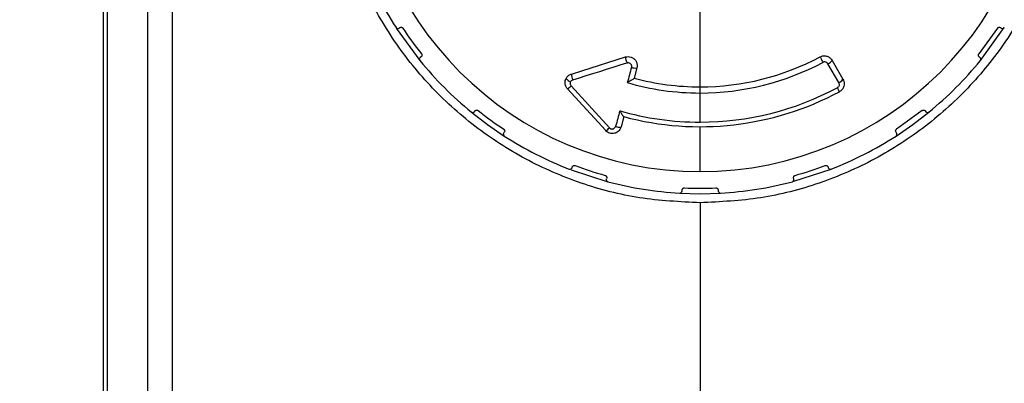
# Model space of a CAD drawing. Header units: millimetres. Extents: x 16 to 683, y 16 to 524.
# Tile 6 of 26: x 127 to 181, y 346 to 366. Entities that reach past the tile are written whole.
import ezdxf

# ---------------------------------------------------------------- set-up
doc = ezdxf.new("R2010")
doc.units = ezdxf.units.MM
doc.header["$LTSCALE"] = 2.5
doc.layers.add('DIMENSIONS', color=140, linetype='Continuous', lineweight=25)
doc.styles.add('SLDTEXTSTYLE0', font='TXT', dxfattribs={"width": 0.7})
doc.dimstyles.new('SLDDIMSTYLE1', dxfattribs={"dimtxt": 5.39502, "dimasz": 8.255, "dimexe": 0, "dimexo": 0.0625, "dimgap": 1.348755, "dimtad": 0, "dimtih": 1, "dimtoh": 1, "dimrnd": 1e-09, "dimzin": 12, "dimdsep": 46, "dimtxsty": 'SLDTEXTSTYLE0', "dimsah": 1, "dimcen": 0.09, "dimadec": 0, "dimazin": 3, "dimtfac": 1, "dimtofl": 0, "dimtmove": 0, "dimatfit": 3, "dimfxl": 0, "dimfrac": 2, "dimtolj": 1, "dimtzin": 12, "dimarcsym": 0})
doc.dimstyles.new('SLDDIMSTYLE2', dxfattribs={"dimtxt": 5.39502, "dimasz": 8.255, "dimexe": 0, "dimexo": 0.0625, "dimgap": 1.348755, "dimtad": 0, "dimtih": 1, "dimtoh": 1, "dimrnd": 1e-09, "dimzin": 4, "dimdsep": 46, "dimtxsty": 'SLDTEXTSTYLE0', "dimsah": 1, "dimcen": 0.09, "dimadec": 0, "dimazin": 1, "dimtfac": 1, "dimtofl": 0, "dimtmove": 0, "dimatfit": 3, "dimfxl": 0, "dimfrac": 2, "dimtolj": 1, "dimtzin": 12, "dimarcsym": 0})

# ---------------------------------------------------------------- blocks, each defined once
blk = doc.blocks.new('_D_1')
at = {"layer": 'DIMENSIONS'}
for p, q in [((126.845, 384.79), (102.56, 384.79)), ((110.497, 384.79), (110.497, 365.808)), ((102.482, 356.026), (100.67, 356.026)), ((100.67, 356.026), (100.67, 347.451)), ((118.513, 356.026), (120.325, 356.026)), ((120.325, 356.026), (120.325, 347.451)), ((100.67, 347.451), (102.482, 347.451)), ((120.325, 347.451), (118.513, 347.451)), ((110.497, 318.19), (110.497, 346.243)), ((126.845, 318.19), (102.56, 318.19))]:
    blk.add_line(p, q, dxfattribs=at)
for points in [[(110.497, 384.79), (109.227, 376.535), (111.767, 376.535)], [(110.497, 318.19), (111.767, 326.445), (109.227, 326.445)]]:
    blk.add_solid(points, dxfattribs=at)
at = {"layer": 'DIMENSIONS', "char_height": 5.2917, "attachment_point": 1, "style": 'SLDTEXTSTYLE0'}
for s, insert in [('66.6', (102.482, 364.055)), ('2.62', (102.482, 354.273))]:
    blk.add_mtext(s, dxfattribs=dict(at, insert=insert))
blk = doc.blocks.new('_D_3')
at = {"layer": 'DIMENSIONS'}
for p, q in [((134.385, 398.49), (76.038, 398.49)), ((83.975, 398.49), (83.975, 365.808)), ((75.959, 356.026), (74.148, 356.026)), ((74.148, 356.026), (74.148, 347.451)), ((91.991, 356.026), (93.803, 356.026)), ((93.803, 356.026), (93.803, 347.451)), ((74.148, 347.451), (75.959, 347.451)), ((93.803, 347.451), (91.991, 347.451)), ((83.975, 304.49), (83.975, 346.243)), ((134.385, 304.49), (76.038, 304.49))]:
    blk.add_line(p, q, dxfattribs=at)
for points in [[(83.975, 398.49), (82.705, 390.235), (85.245, 390.235)], [(83.975, 304.49), (85.245, 312.745), (82.705, 312.745)]]:
    blk.add_solid(points, dxfattribs=at)
at = {"layer": 'DIMENSIONS', "char_height": 5.2917, "attachment_point": 1, "style": 'SLDTEXTSTYLE0'}
for s, insert in [('94.0', (75.959, 364.055)), ('3.70', (75.959, 354.273))]:
    blk.add_mtext(s, dxfattribs=dict(at, insert=insert))

msp = doc.modelspace()

# ---------------------------------------------------------------- linework, layer by layer
for p, q in [((131.56, 379.59), (131.56, 323.39)), ((131.773, 379.714), (131.773, 323.267)), ((134.004, 379.79), (134.004, 323.19)), ((135.365, 379.79), (135.365, 323.19)), ((164.56, 362.39), (164.56, 366.512)), ((147.759, 365.641), (149.065, 363.845)), ((147.915, 365.633), (147.954, 365.661)), ((180.996, 365.63), (179.968, 364.215)), ((180.055, 363.845), (181.375, 365.661)), ((181.167, 365.661), (181.206, 365.633)), ((149.129, 364.043), (149.09, 364.015)), ((172.219, 362.623), (171.617, 363.666)), ((180.03, 364.015), (179.992, 364.043)), ((161.062, 363.434), (160.911, 362.871)), ((172.22, 362.621), (172.219, 362.623)), ((157.223, 362.284), (159.339, 359.974)), ((157.423, 362.445), (159.545, 360.128)), ((164.56, 362.051), (164.56, 362.39)), ((164.56, 360.443), (164.56, 362.051)), ((152.085, 361.02), (152.113, 361.059)), ((176.836, 361.082), (175.421, 360.054)), ((177.008, 361.059), (177.036, 361.02)), ((160.342, 360.746), (160.191, 360.182)), ((153.68, 359.774), (153.703, 359.845)), ((153.731, 359.884), (153.703, 359.845)), ((159.887, 360.212), (159.887, 360.21)), ((160.191, 360.182), (160.189, 360.178)), ((164.56, 357.711), (164.56, 360.19)), ((175.418, 359.845), (175.39, 359.884)), ((157.43, 357.804), (159.457, 357.152)), ((157.476, 357.922), (157.491, 357.968)), ((169.746, 357.174), (171.798, 357.846)), ((171.63, 357.968), (171.645, 357.922)), ((159.372, 357.267), (159.378, 357.304)), ((159.393, 357.35), (159.378, 357.304)), ((169.728, 357.35), (169.722, 357.387)), ((169.743, 357.304), (169.728, 357.35)), ((163.56, 356.642), (163.56, 356.69)), ((165.56, 356.69), (165.56, 356.642)), ((163.439, 356.522), (164.56, 356.49)), ((164.56, 356.49), (165.682, 356.522)), ((164.56, 355.99), (164.56, 344.79))]:
    msp.add_line(p, q)
at = {"flags": 128}
for points in [[(157.441, 363.098), (158.01, 363.278), (160.429, 364.04)], [(157.513, 362.774), (157.887, 362.892), (158.261, 363.01), (158.635, 363.128), (159.01, 363.246), (159.384, 363.364), (159.759, 363.482), (160.134, 363.601), (160.509, 363.719)], [(171.188, 364.045), (171.195, 364.033), (171.206, 364.011), (171.223, 363.98), (171.243, 363.942), (171.267, 363.897), (171.293, 363.848), (171.32, 363.797), (171.348, 363.745)], [(171.856, 363.854), (172.153, 363.34), (172.456, 362.814)], [(160.761, 363.473), (160.732, 363.367), (160.704, 363.261), (160.676, 363.154), (160.647, 363.048), (160.619, 362.942), (160.59, 362.836), (160.562, 362.73), (160.533, 362.623)], [(172.26, 362.123), (172.257, 362.127), (172.251, 362.14), (172.24, 362.159), (172.226, 362.186), (172.208, 362.22), (172.187, 362.258), (172.165, 362.301), (172.14, 362.346)], [(151.915, 360.995), (152.805, 360.31), (153.731, 359.676)], [(160.117, 361.07), (160.088, 360.963), (160.06, 360.855), (160.031, 360.748), (160.002, 360.641), (159.973, 360.534), (159.945, 360.426), (159.916, 360.319), (159.887, 360.212)], [(175.39, 359.676), (176.316, 360.31), (177.205, 360.995)]]:
    msp.add_lwpolyline(points, dxfattribs=at)
for centre, radius, start, end in [((164.56, 376.49), 18.779, 180, 270), ((164.56, 376.49), 18.779, 270, 360), ((164.56, 376.49), 20, 201.2176, 212.7835), ((164.563, 376.492), 19.703, 213.4556, 218.5443), ((164.56, 376.49), 20, 219.2166, 230.7842), ((161.824, 364.217), 1.406, 187.2094, 200.743), ((164.56, 376.49), 14.1, 269.9999, 298.0376), ((164.56, 376.49), 14.44, 269.9999, 298.0377), ((171.403, 364.184), 0.56, 292.4428, 323.9291), ((164.56, 376.49), 20, 309.2163, 320.7828), ((158.45, 363.153), 1.01, 183.0911, 202.0008), ((160.986, 364.028), 0.599, 247.913, 277.2625), ((157.574, 363.171), 0.529, 216.604, 250.0121), ((164.56, 376.491), 14.44, 253.8063, 269.9995), ((164.561, 376.491), 14.101, 255.0002, 269.9994), ((172.024, 363.109), 0.524, 291.9423, 325.7519), ((172.031, 363.106), 0.521, 291.354, 325.3067), ((156.63, 363.224), 1.111, 302.2068, 315.4773), ((164.56, 376.49), 16.3, 254.9861, 298.1867), ((164.56, 376.49), 16.047, 270, 298.1867), ((164.558, 376.488), 19.697, 231.4548, 236.5451), ((164.56, 376.49), 16.047, 253.9253, 270.0001), ((159.017, 360.62), 0.721, 296.4888, 317.06), ((160.084, 360.666), 0.495, 246.5126, 282.386), ((160.087, 360.66), 0.492, 245.9553, 281.9868), ((164.561, 376.491), 20.001, 237.2159, 248.7843), ((164.56, 376.491), 20.001, 291.216, 302.7834), ((164.562, 376.496), 19.706, 249.4563, 254.5442), ((164.563, 376.482), 19.692, 285.4539, 290.5456), ((164.56, 376.489), 19.998, 255.2149, 266.785), ((164.56, 376.491), 20, 273.2155, 284.7842), ((164.56, 376.486), 19.696, 267.4547, 272.5453)]:
    msp.add_arc(centre, radius, start, end)
for points, knots in [([(164.56, 355.99), (163.438, 356.044), (161.205, 356.15), (157.943, 357.002), (154.867, 358.331), (152.045, 360.157), (149.562, 362.41), (147.476, 365.042), (145.847, 367.975), (144.714, 371.137), (144.109, 374.438), (144.048, 377.796), (144.532, 381.119), (145.55, 384.318), (147.072, 387.311), (149.064, 390.008), (151.452, 392.383), (153.329, 393.599), (154.27, 394.209)], [0, 0, 0, 0, 0.062838, 0.125123, 0.187782, 0.250067, 0.31268, 0.374987, 0.437575, 0.499942, 0.562509, 0.624943, 0.687462, 0.749934, 0.812379, 0.874877, 0.937257, 1, 1, 1, 1]), ([(174.851, 394.209), (175.792, 393.599), (177.669, 392.383), (180.057, 390.007), (182.049, 387.311), (183.571, 384.318), (184.588, 381.119), (185.073, 377.797), (185.012, 374.438), (184.407, 371.137), (183.274, 367.975), (181.645, 365.042), (179.558, 362.41), (177.075, 360.157), (174.254, 358.331), (171.178, 357.002), (167.916, 356.15), (165.682, 356.044), (164.56, 355.99)], [0, 0, 0, 0, 0.062747, 0.125123, 0.187623, 0.250062, 0.312526, 0.37505, 0.437478, 0.500052, 0.562425, 0.625014, 0.687328, 0.749938, 0.812221, 0.874879, 0.937162, 1, 1, 1, 1]), ([(147.746, 365.661), (147.746, 365.661), (147.747, 365.659), (147.751, 365.654), (147.769, 365.633), (147.826, 365.598), (147.881, 365.62), (147.915, 365.633)], [0, 0, 0, 0, 0.00713, 0.02839, 0.113178, 0.448671, 1, 1, 1, 1]), ([(147.954, 365.661), (147.972, 365.671), (148, 365.685), (148.043, 365.684), (148.073, 365.675), (148.098, 365.659), (148.114, 365.644), (148.122, 365.633), (148.124, 365.63)], [0, 0, 0, 0, 0.321229, 0.475524, 0.658664, 0.799664, 0.932052, 1, 1, 1, 1]), ([(180.996, 365.63), (181.002, 365.637), (181.013, 365.652), (181.037, 365.669), (181.07, 365.683), (181.118, 365.687), (181.149, 365.67), (181.167, 365.661)], [0, 0, 0, 0, 0.147533, 0.282228, 0.457923, 0.691939, 1, 1, 1, 1]), ([(181.206, 365.633), (181.24, 365.62), (181.299, 365.597), (181.356, 365.636), (181.373, 365.658), (181.375, 365.661), (181.375, 365.661)], [0, 0, 0, 0, 0.552317, 0.952691, 0.988147, 1, 1, 1, 1]), ([(149.153, 364.215), (149.158, 364.207), (149.168, 364.192), (149.178, 364.164), (149.18, 364.128), (149.169, 364.082), (149.144, 364.057), (149.129, 364.043)], [0, 0, 0, 0, 0.147498, 0.28222, 0.457889, 0.691943, 1, 1, 1, 1]), ([(179.942, 364.14), (179.943, 364.15), (179.944, 364.169), (179.954, 364.194), (179.964, 364.208), (179.968, 364.215)], [0, 0, 0, 0, 0.368166, 0.70017, 1, 1, 1, 1]), ([(149.041, 363.918), (149.045, 363.943), (149.052, 363.982), (149.081, 364.006), (149.09, 364.015)], [0, 0, 0, 0, 0.672366, 1, 1, 1, 1]), ([(149.041, 363.918), (149.044, 363.898), (149.047, 363.873), (149.061, 363.851), (149.065, 363.846), (149.065, 363.845)], [0, 0, 0, 0, 0.748042, 0.984108, 1, 1, 1, 1]), ([(160.429, 364.04), (160.478, 364.051), (160.583, 364.074), (160.746, 364.044), (160.895, 363.963), (161.009, 363.837), (161.074, 363.681), (161.085, 363.54), (161.068, 363.46), (161.062, 363.434)], [0, 0, 0, 0, 0.1422765, 0.2996119, 0.4550289, 0.61272, 0.7682946, 0.9258054, 1, 1, 1, 1]), ([(160.509, 363.719), (160.526, 363.723), (160.561, 363.731), (160.616, 363.724), (160.667, 363.705), (160.71, 363.672), (160.743, 363.63), (160.763, 363.58), (160.771, 363.526), (160.764, 363.491), (160.761, 363.473)], [0, 0, 0, 0, 0.124269, 0.251214, 0.377945, 0.501642, 0.625022, 0.750663, 0.876311, 1, 1, 1, 1]), ([(171.188, 364.045), (171.235, 364.065), (171.333, 364.106), (171.499, 364.107), (171.659, 364.055), (171.782, 363.963), (171.835, 363.886), (171.856, 363.854)], [0, 0, 0, 0, 0.198208, 0.413234, 0.634805, 0.849634, 1, 1, 1, 1]), ([(171.617, 363.666), (171.602, 363.687), (171.572, 363.729), (171.5, 363.764), (171.421, 363.775), (171.372, 363.755), (171.348, 363.745)], [0, 0, 0, 0, 0.249733, 0.498524, 0.749772, 1, 1, 1, 1]), ([(179.992, 364.043), (179.976, 364.058), (179.948, 364.085), (179.944, 364.123), (179.942, 364.14)], [0, 0, 0, 0, 0.5529043, 1, 1, 1, 1]), ([(180.055, 363.845), (180.056, 363.846), (180.058, 363.848), (180.064, 363.857), (180.076, 363.881), (180.088, 363.944), (180.053, 363.986), (180.03, 364.015)], [0, 0, 0, 0, 0.011237, 0.04494, 0.179482, 0.450002, 1, 1, 1, 1]), ([(157.15, 362.856), (157.177, 362.898), (157.236, 362.988), (157.345, 363.064), (157.42, 363.091), (157.441, 363.098)], [0, 0, 0, 0, 0.387282, 0.82621, 1, 1, 1, 1]), ([(157.091, 362.621), (157.094, 362.662), (157.099, 362.744), (157.133, 362.819), (157.15, 362.856)], [0, 0, 0, 0, 0.500036, 1, 1, 1, 1]), ([(157.223, 362.284), (157.187, 362.331), (157.111, 362.43), (157.098, 362.556), (157.091, 362.621)], [0, 0, 0, 0, 0.472157, 1, 1, 1, 1]), ([(157.393, 362.674), (157.385, 362.656), (157.369, 362.618), (157.37, 362.555), (157.385, 362.494), (157.41, 362.461), (157.423, 362.445)], [0, 0, 0, 0, 0.246644, 0.498931, 0.752085, 1, 1, 1, 1]), ([(157.393, 362.674), (157.408, 362.697), (157.438, 362.743), (157.488, 362.764), (157.513, 362.774)], [0, 0, 0, 0, 0.501214, 1, 1, 1, 1]), ([(160.911, 362.871), (160.908, 362.866), (160.897, 362.853), (160.869, 362.833), (160.827, 362.801), (160.763, 362.759), (160.663, 362.699), (160.583, 362.652), (160.533, 362.623)], [0, 0, 0, 0, 0.0358265, 0.111379, 0.2279125, 0.3845911, 0.6207333, 1, 1, 1, 1]), ([(172.22, 362.621), (172.231, 362.597), (172.251, 362.547), (172.243, 362.465), (172.212, 362.406), (172.175, 362.367), (172.152, 362.353), (172.14, 362.346)], [0, 0, 0, 0, 0.249224, 0.497606, 0.747019, 0.874265, 1, 1, 1, 1]), ([(172.459, 362.81), (172.477, 362.772), (172.51, 362.702), (172.529, 362.569), (172.515, 362.442), (172.468, 362.328), (172.395, 362.216), (172.313, 362.16), (172.26, 362.123)], [0, 0, 0, 0, 0.156976, 0.292806, 0.500047, 0.630608, 0.757643, 1, 1, 1, 1]), ([(172.456, 362.814), (172.457, 362.814), (172.457, 362.813), (172.458, 362.812), (172.458, 362.811), (172.459, 362.81)], [0, 0, 0, 0, 0.249805, 0.499415, 1, 1, 1, 1]), ([(151.915, 360.995), (151.917, 360.994), (151.923, 360.99), (151.946, 360.976), (152.011, 360.96), (152.056, 360.997), (152.085, 361.02)], [0, 0, 0, 0, 0.028283, 0.11298, 0.447943, 1, 1, 1, 1]), ([(152.113, 361.059), (152.128, 361.074), (152.15, 361.097), (152.191, 361.108), (152.222, 361.109), (152.251, 361.102), (152.271, 361.093), (152.281, 361.085), (152.285, 361.082)], [0, 0, 0, 0, 0.3212403, 0.4755234, 0.6586734, 0.799686, 0.9320725, 1, 1, 1, 1]), ([(160.117, 361.07), (160.142, 361.027), (160.183, 360.956), (160.246, 360.859), (160.29, 360.796), (160.321, 360.757), (160.334, 360.749), (160.338, 360.747)], [0, 0, 0, 0, 0.377208, 0.624999, 0.888219, 0.962228, 1, 1, 1, 1]), ([(176.836, 361.082), (176.844, 361.088), (176.859, 361.098), (176.887, 361.107), (176.922, 361.11), (176.969, 361.099), (176.994, 361.074), (177.008, 361.059)], [0, 0, 0, 0, 0.147543, 0.282213, 0.457916, 0.691926, 1, 1, 1, 1]), ([(177.036, 361.02), (177.064, 360.997), (177.11, 360.96), (177.176, 360.976), (177.199, 360.991), (177.205, 360.995), (177.205, 360.995)], [0, 0, 0, 0, 0.551789, 0.886964, 0.992861, 1, 1, 1, 1]), ([(153.7, 360.054), (153.708, 360.048), (153.722, 360.037), (153.74, 360.013), (153.753, 359.981), (153.757, 359.933), (153.74, 359.901), (153.731, 359.884)], [0, 0, 0, 0, 0.147529, 0.28221, 0.457935, 0.69196, 1, 1, 1, 1]), ([(160.189, 360.178), (160.17, 360.126), (160.133, 360.03), (160.032, 359.924), (159.928, 359.858), (159.815, 359.819), (159.692, 359.806), (159.56, 359.828), (159.437, 359.883), (159.372, 359.943), (159.339, 359.974)], [0, 0, 0, 0, 0.1549148, 0.2898633, 0.4047942, 0.4996496, 0.6246432, 0.7496987, 0.8748182, 1, 1, 1, 1]), ([(159.545, 360.128), (159.558, 360.116), (159.585, 360.091), (159.635, 360.07), (159.688, 360.061), (159.741, 360.067), (159.791, 360.086), (159.834, 360.119), (159.868, 360.16), (159.881, 360.193), (159.887, 360.21)], [0, 0, 0, 0, 0.124401, 0.251522, 0.378073, 0.502052, 0.625381, 0.751102, 0.876632, 1, 1, 1, 1]), ([(175.367, 359.954), (175.368, 359.968), (175.371, 359.991), (175.385, 360.02), (175.402, 360.04), (175.415, 360.05), (175.421, 360.054)], [0, 0, 0, 0, 0.350541, 0.586077, 0.812511, 1, 1, 1, 1]), ([(175.39, 359.884), (175.38, 359.902), (175.368, 359.925), (175.367, 359.95), (175.367, 359.954)], [0, 0, 0, 0, 0.829349, 1, 1, 1, 1]), ([(175.39, 359.676), (175.39, 359.676), (175.392, 359.677), (175.397, 359.681), (175.418, 359.699), (175.452, 359.756), (175.431, 359.811), (175.418, 359.845)], [0, 0, 0, 0, 0.007083, 0.028341, 0.11305, 0.448242, 1, 1, 1, 1]), ([(153.68, 359.774), (153.683, 359.754), (153.688, 359.72), (153.713, 359.69), (153.727, 359.679), (153.731, 359.676), (153.731, 359.676)], [0, 0, 0, 0, 0.533995, 0.883018, 0.992691, 1, 1, 1, 1]), ([(157.323, 357.846), (157.325, 357.845), (157.331, 357.843), (157.358, 357.837), (157.424, 357.842), (157.456, 357.892), (157.476, 357.922)], [0, 0, 0, 0, 0.028305, 0.112925, 0.447557, 1, 1, 1, 1]), ([(157.491, 357.968), (157.5, 357.987), (157.514, 358.015), (157.55, 358.039), (157.579, 358.049), (157.609, 358.052), (157.63, 358.049), (157.643, 358.045), (157.647, 358.043)], [0, 0, 0, 0, 0.321205, 0.475534, 0.658665, 0.799677, 0.932049, 1, 1, 1, 1]), ([(171.474, 358.043), (171.483, 358.046), (171.5, 358.051), (171.53, 358.051), (171.564, 358.043), (171.605, 358.018), (171.621, 357.986), (171.63, 357.968)], [0, 0, 0, 0, 0.147531, 0.282217, 0.457911, 0.691968, 1, 1, 1, 1]), ([(171.645, 357.922), (171.665, 357.892), (171.697, 357.842), (171.763, 357.837), (171.79, 357.843), (171.796, 357.845), (171.798, 357.846)], [0, 0, 0, 0, 0.552419, 0.887102, 0.971729, 1, 1, 1, 1]), ([(159.311, 357.503), (159.32, 357.499), (159.337, 357.493), (159.361, 357.476), (159.384, 357.449), (159.402, 357.405), (159.396, 357.37), (159.393, 357.35)], [0, 0, 0, 0, 0.147538, 0.28223, 0.457926, 0.691918, 1, 1, 1, 1]), ([(159.372, 357.267), (159.378, 357.239), (159.387, 357.194), (159.429, 357.163), (159.451, 357.154), (159.456, 357.153), (159.457, 357.152)], [0, 0, 0, 0, 0.541891, 0.884795, 0.992762, 1, 1, 1, 1]), ([(169.664, 357.152), (169.666, 357.153), (169.672, 357.155), (169.698, 357.166), (169.748, 357.209), (169.745, 357.268), (169.743, 357.304)], [0, 0, 0, 0, 0.028328, 0.112981, 0.447669, 1, 1, 1, 1]), ([(169.722, 357.387), (169.724, 357.404), (169.728, 357.432), (169.749, 357.465), (169.771, 357.485), (169.792, 357.497), (169.805, 357.501), (169.81, 357.503)], [0, 0, 0, 0, 0.3349, 0.533963, 0.731565, 0.89544, 1, 1, 1, 1]), ([(163.439, 356.522), (163.44, 356.522), (163.447, 356.522), (163.475, 356.524), (163.536, 356.55), (163.551, 356.606), (163.56, 356.642)], [0, 0, 0, 0, 0.028299, 0.112907, 0.447456, 1, 1, 1, 1]), ([(163.56, 356.69), (163.563, 356.711), (163.568, 356.742), (163.595, 356.776), (163.619, 356.795), (163.647, 356.806), (163.668, 356.81), (163.681, 356.81), (163.686, 356.81)], [0, 0, 0, 0, 0.321252, 0.475553, 0.65869, 0.799692, 0.93205, 1, 1, 1, 1]), ([(165.435, 356.81), (165.445, 356.809), (165.463, 356.809), (165.491, 356.8), (165.521, 356.781), (165.552, 356.745), (165.557, 356.71), (165.56, 356.69)], [0, 0, 0, 0, 0.147525, 0.282197, 0.457884, 0.691883, 1, 1, 1, 1]), ([(165.56, 356.642), (165.57, 356.606), (165.585, 356.55), (165.646, 356.524), (165.673, 356.522), (165.68, 356.522), (165.682, 356.522)], [0, 0, 0, 0, 0.5527723, 0.8871517, 0.9717165, 1, 1, 1, 1])]:
    msp.add_open_spline(points, degree=3, knots=knots)

# ---------------------------------------------------------------- dimensions: what is measured, and where the dimension line sits
at = {"layer": 'DIMENSIONS'}
for base, p1, p2, angle, dimstyle, picture, middle in [((83.975, 304.49), (137.56, 398.49), (137.56, 304.49), 270, 'SLDDIMSTYLE2', '_D_3', (83.975, 356.026)), ((110.497, 318.19), (130.02, 384.79), (130.02, 318.19), 90, 'SLDDIMSTYLE1', '_D_1', (110.497, 356.026))]:
    dim = msp.add_linear_dim(base=base, p1=p1, p2=p2, angle=angle, dimstyle=dimstyle, dxfattribs=at)
    dim.commit()
    dim.dimension.update_dxf_attribs({"geometry": picture, "text_midpoint": middle, "dimtype": 160})

doc.saveas('drawing.dxf')
